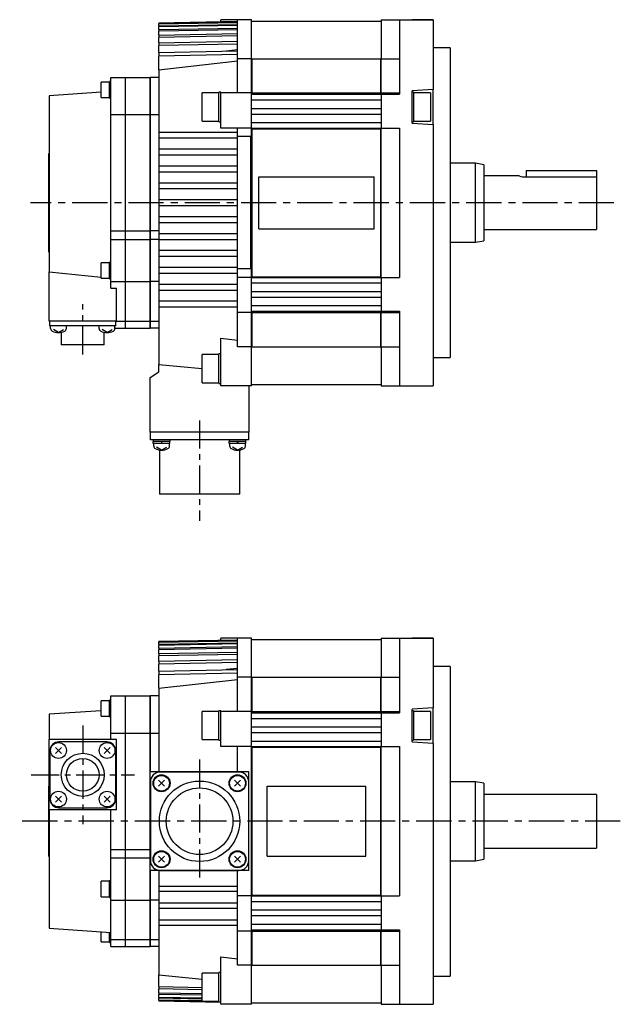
# Model space of a CAD drawing. Extents: x -352 to 588, y -285 to 268.
# Tile 2 of 4: x -147 to 67, y -285 to 65. Entities that reach past the tile are written whole.
import ezdxf

# ---------------------------------------------------------------- set-up
doc = ezdxf.new("R2010")
doc.units = 0
doc.linetypes.add('CENTER', pattern=[2, 1.25, -0.25, 0.25, -0.25])
doc.layers.add('CENTER', color=6, linetype='CENTER')
doc.layers.add('OUTLINE', color=7, linetype='CONTINUOUS')

msp = doc.modelspace()

# ---------------------------------------------------------------- linework, layer by layer
at = {"layer": 'CENTER', "ltscale": 10}
for p, q in [((64.23, 0), (-143.07, 0)), ((66.51, -219.64), (-146.93, -219.64))]:
    msp.add_line(p, q, dxfattribs=at)
at = {"layer": 'CENTER', "ltscale": 8}
for p, q in [((-124.5, -53.93), (-124.5, -36.06)), ((-83, -77.32), (-83, -112.93)), ((-124.5, -185.64), (-124.5, -220.64)), ((-83, -197.67), (-83, -239.82)), ((-142.85, -203.14), (-106.15, -203.14))]:
    msp.add_line(p, q, dxfattribs=at)
at = {"layer": 'OUTLINE'}
for p, q in [((-69.5, 64.3), (-97.5, 63.81)), ((-97.5, 63.81), (-69.5, 64.3)), ((-69.5, 64.29), (-97.5, 63.8)), ((-97.5, 63.62), (-69.5, 64.11)), ((-69.5, 63.92), (-97.5, 63.43)), ((-97.5, 63.81), (-97.5, 63.8)), ((-97.5, 63.62), (-97.5, 63.8)), ((-97.5, 63.62), (-97.5, 63.43)), ((-97.5, 62.86), (-97.5, 63.43)), ((-97.5, 62.86), (-69.5, 63.35)), ((-69.5, 62.97), (-97.5, 62.47)), ((-69.5, 65), (-75.5, 65)), ((-75.5, 64.2), (-75.5, 65)), ((-69.5, 51.12), (-69.5, 65)), ((-64.5, 65), (-69.5, 65)), ((-64.5, 51.12), (-64.5, 65)), ((-64.5, 64.5), (-18.5, 64.5)), ((-18.5, 65), (-18.5, 51.12)), ((-18.5, 65), (-12, 65)), ((-12, 65), (-12, 42.25)), ((-12, 65), (0, 65)), ((0, 65), (-7.5, 65)), ((0, 65), (0, 42.25)), ((-97.5, 62.86), (-97.5, 62.47)), ((-97.5, 61.51), (-97.5, 62.47)), ((-97.5, 61.51), (-69.5, 62.01)), ((-97.5, 61.51), (-97.5, 60.92)), ((-69.5, 61.43), (-97.5, 60.92)), ((-97.5, 59.52), (-97.5, 60.92)), ((-97.5, 59.52), (-69.5, 60.05)), ((-97.5, 59.52), (-97.5, 58.71)), ((-69.5, 59.24), (-97.5, 58.71)), ((-97.5, 56.84), (-97.5, 58.71)), ((-97.5, 56.84), (-69.5, 57.39)), ((-97.5, 56.84), (-97.5, 55.78)), ((-69.5, 56.33), (-97.5, 55.78)), ((-97.5, 53.36), (-97.5, 55.78)), ((-97.5, 53.36), (-69.5, 53.94)), ((-97.5, 53.36), (-97.5, 51.99)), ((-69.5, 52.59), (-97.5, 51.99)), ((-69.5, 54.27), (-73.5, 53.86)), ((6, 55), (0, 55)), ((6, 55), (6, -55)), ((-97.5, 47.23), (-97.5, 51.99)), ((-97.5, 47.23), (-69.5, 50.37)), ((-69.5, 39), (-69.5, 51.12)), ((-64.5, 51.12), (-69.5, 51.12)), ((-64.5, 39), (-64.5, 51.12)), ((-64.3, 50.89), (-64.5, 50.89)), ((-64.3, 38.97), (-64.3, 51.15)), ((-64.3, 51.15), (-18.6, 51.15)), ((-18.6, 38.97), (-18.6, 51.15)), ((-18.5, 49.85), (-18.6, 49.85)), ((-18.5, 39), (-18.5, 51.12)), ((-18.5, 51.12), (-12, 51.12)), ((-97.5, 47.23), (-97.5, 25)), ((-117.95, 40.07), (-117.95, 42.82)), ((-114.95, 42.82), (-117.95, 42.82)), ((-114.95, 40.07), (-114.95, 43.02)), ((-114.5, 43.02), (-114.95, 43.02)), ((-114.5, 31.3), (-114.5, 44.5)), ((-114.5, 44.5), (-109.5, 44.5)), ((-109.5, 44.5), (-109.5, 31.3)), ((-109.4, 44.5), (-109.4, 31.3)), ((-109.4, 44.5), (-100.6, 44.5)), ((-100.6, 31.3), (-100.6, 44.5)), ((-100.5, 44.5), (-100.5, 31.3)), ((-97.5, 44.5), (-100.5, 44.5)), ((-12, 42.25), (-12, 38.5)), ((0, 42.25), (0, 40.25)), ((-117.95, 39.26), (-136.5, 38)), ((-117.95, 37.32), (-117.95, 40.07)), ((-114.95, 37.12), (-114.95, 40.07)), ((-109.4, 40.5), (-109.5, 40.5)), ((-100.5, 40.5), (-100.6, 40.5)), ((-82.1, 29), (-82.1, 39)), ((-76.1, 39), (-82.1, 39)), ((-76.1, 28.75), (-76.1, 39.25)), ((-75.5, 39.25), (-76.1, 39.25)), ((-75.5, 39), (-75.5, 39.25)), ((-64.5, 39), (-75.5, 39)), ((-75.5, 26.5), (-75.5, 39)), ((-64.5, 26.5), (-64.5, 39)), ((-64.3, 38.98), (-64.5, 38.98)), ((-64.5, 38.5), (-18.5, 38.5)), ((-64.3, 38.97), (-18.6, 38.97)), ((-18.5, 39.01), (-18.6, 39.01)), ((-18.5, 39), (-18.5, 38.5)), ((-18.5, 39), (-12, 39)), ((-18.5, 38.5), (-18.5, 26.5)), ((-18.5, 38.5), (-12, 38.5)), ((0, 40.25), (-7.5, 39.75)), ((-7.5, 28.25), (-7.5, 39.75)), ((-7, 39.25), (-7.5, 39.25)), ((-7, 39.25), (-7, 28.75)), ((-1, 39), (-7, 39)), ((-1, 39), (-1, 29)), ((0, 27.75), (0, 40.25)), ((-136.5, 38), (-136.5, -24.56)), ((-117.95, 37.32), (-114.95, 37.32)), ((-114.95, 37.12), (-114.5, 37.12)), ((-64.5, 36.5), (-18.5, 36.5)), ((-64.5, 33.5), (-18.5, 33.5)), ((-64.5, 31.5), (-18.5, 31.5)), ((-114.5, -10), (-114.5, 31.3)), ((-114.5, 31.3), (-109.5, 31.3)), ((-109.5, 31.3), (-109.5, -10)), ((-109.4, 31.3), (-109.4, -10)), ((-109.4, 31.3), (-100.6, 31.3)), ((-100.6, -10), (-100.6, 31.3)), ((-100.5, 31.3), (-100.5, -10)), ((-100.5, 31.3), (-97.5, 31.3)), ((-82.1, 29), (-76.1, 29)), ((-76.1, 28.75), (-75.5, 28.75)), ((-64.5, 28.5), (-18.5, 28.5)), ((-7.5, 28.75), (-7, 28.75)), ((-7.5, 28.25), (0, 27.75)), ((-7, 29), (-1, 29)), ((-97.5, 25), (-97.5, 23)), ((-69.5, 25), (-97.5, 25)), ((-64.5, 26.5), (-75.5, 26.5)), ((-69.5, 25), (-69.5, 26.5)), ((-69.5, 23.5), (-69.5, 25)), ((-64.5, 26.3), (-64.5, 26.5)), ((-64.5, 26.5), (-18.5, 26.5)), ((-64.5, -26.3), (-64.5, 26.3)), ((-64.3, 26.29), (-64.5, 26.29)), ((-64.3, -26.3), (-64.3, 26.3)), ((-64.3, 26.3), (-18.6, 26.3)), ((-18.6, -26.3), (-18.6, 26.3)), ((-18.5, 26.26), (-18.6, 26.26)), ((-18.5, 26.3), (-18.5, 26.5)), ((-18.5, 26.5), (-12, 26.5)), ((-18.5, -26.3), (-18.5, 26.3)), ((-12, 26.5), (-12, -26.5)), ((0, 27.75), (0, -42.25)), ((-97.5, 23), (-97.5, 19)), ((-97.5, 23), (-69.5, 23)), ((-69.5, -23.5), (-69.5, 23.5)), ((-64.8, 23.5), (-69.5, 23.5)), ((-64.8, -23.5), (-64.8, 23.5)), ((-136.6, -17.5), (-136.6, 17.5)), ((-136.6, 17.5), (-136.5, 17.5)), ((-97.5, 19), (-97.5, 17)), ((-69.5, 19), (-97.5, 19)), ((-97.5, 17), (-97.5, 13)), ((-97.5, 17), (-69.5, 17)), ((15, 14), (6, 14)), ((15, -14), (15, 14)), ((18, 13.5), (15, 14)), ((-97.5, 13), (-97.5, 11)), ((-69.5, 13), (-97.5, 13)), ((-97.5, 11), (-97.5, 7)), ((-97.5, 11), (-69.5, 11)), ((18, 13.5), (18, -13.5)), ((33, 11.5), (58, 11.5)), ((33, 11.5), (33, 9.17)), ((58, 11.5), (58, 9.17)), ((-69.5, 7), (-97.5, 7)), ((-97.5, 7), (-97.5, 5)), ((-61.95, -9.22), (-61.95, 9.22)), ((-61.95, 9.22), (-20.95, 9.22)), ((-20.95, -9.22), (-20.95, 9.22)), ((30.53, 9.5), (18, 9.5)), ((33, 9.17), (58, 9.17)), ((58, 9.17), (58, -9.5)), ((-97.5, 5), (-97.5, 1)), ((-97.5, 5), (-69.5, 5)), ((-69.5, 1), (-97.5, 1)), ((-97.5, 1), (-97.5, -1)), ((-97.5, -1), (-97.5, -5)), ((-97.5, -1), (-69.5, -1)), ((-69.5, -5), (-97.5, -5)), ((-97.5, -5), (-97.5, -7)), ((-114.5, -13), (-114.5, -10)), ((-114.5, -10), (-109.5, -10)), ((-109.5, -10), (-109.5, -13)), ((-109.4, -10), (-109.4, -13)), ((-109.4, -10), (-100.6, -10)), ((-100.6, -13), (-100.6, -10)), ((-100.5, -10), (-100.5, -13)), ((-97.5, -10), (-100.5, -10)), ((-97.5, -7), (-97.5, -11)), ((-97.5, -7), (-69.5, -7)), ((-61.95, -9.22), (-20.95, -9.22)), ((18, -9.5), (58, -9.5)), ((-114.5, -28), (-114.5, -13)), ((-114.5, -13), (-109.5, -13)), ((-109.5, -13), (-109.5, -28)), ((-109.4, -13), (-100.6, -13)), ((-109.4, -13), (-109.4, -28)), ((-100.6, -28), (-100.6, -13)), ((-97.5, -13), (-100.5, -13)), ((-100.5, -13), (-100.5, -28)), ((-97.5, -11), (-97.5, -13)), ((-69.5, -11), (-97.5, -11)), ((-97.5, -13), (-97.5, -17)), ((-97.5, -13), (-69.5, -13)), ((15, -14), (18, -13.5)), ((-97.5, -17), (-97.5, -19)), ((-69.5, -17), (-97.5, -17)), ((6, -14), (15, -14)), ((-136.6, -17.5), (-136.5, -17.5)), ((-97.5, -19), (-97.5, -23)), ((-97.5, -19), (-69.5, -19)), ((-117.95, -26.83), (-117.95, -21.33)), ((-114.95, -21.33), (-117.95, -21.33)), ((-114.95, -27.03), (-114.95, -21.13)), ((-114.5, -21.13), (-114.95, -21.13)), ((-97.5, -23), (-97.5, -25)), ((-69.5, -23), (-97.5, -23)), ((-69.5, -25), (-69.5, -23.5)), ((-64.8, -23.5), (-69.5, -23.5)), ((-136.5, -42), (-136.5, -24.56)), ((-136.5, -24.56), (-117.95, -26.47)), ((-117.95, -26.83), (-114.95, -26.83)), ((-114.95, -27.03), (-114.5, -27.03)), ((-97.5, -25), (-97.5, -29)), ((-97.5, -25), (-69.5, -25)), ((-69.5, -26.5), (-69.5, -25)), ((-69.5, -39), (-69.5, -26.5)), ((-64.5, -26.5), (-69.5, -26.5)), ((-64.3, -26.29), (-64.5, -26.29)), ((-64.5, -26.5), (-64.5, -26.3)), ((-64.5, -26.5), (-18.5, -26.5)), ((-64.5, -39), (-64.5, -26.5)), ((-64.3, -26.3), (-18.6, -26.3)), ((-18.5, -26.26), (-18.6, -26.26)), ((-18.5, -26.5), (-18.5, -26.3)), ((-18.5, -26.5), (-12, -26.5)), ((-18.5, -26.5), (-18.5, -38.5)), ((-114.5, -30.38), (-114.5, -28)), ((-114.5, -28), (-109.5, -28)), ((-114.5, -30.38), (-112.5, -30.38)), ((-112.5, -42), (-112.5, -30.38)), ((-109.5, -28), (-109.5, -42)), ((-109.4, -28), (-109.4, -42)), ((-109.4, -28), (-100.6, -28)), ((-100.6, -42), (-100.6, -28)), ((-100.5, -28), (-100.5, -42)), ((-97.5, -28), (-100.5, -28)), ((-97.5, -29), (-97.5, -31)), ((-69.5, -29), (-97.5, -29)), ((-97.5, -31), (-97.5, -35)), ((-97.5, -31), (-69.5, -31)), ((-64.5, -28.5), (-18.5, -28.5)), ((-64.5, -31.5), (-18.5, -31.5)), ((-64.5, -33.5), (-18.5, -33.5)), ((-97.5, -35), (-97.5, -37)), ((-69.5, -35), (-97.5, -35)), ((-97.5, -37), (-97.5, -57.39)), ((-97.5, -37), (-69.5, -37)), ((-64.5, -36.5), (-18.5, -36.5)), ((-109.5, -40.5), (-109.4, -40.5)), ((-100.6, -40.5), (-100.5, -40.5)), ((-69.5, -51.12), (-69.5, -39)), ((-64.5, -39), (-69.5, -39)), ((-64.5, -38.5), (-18.5, -38.5)), ((-64.3, -38.98), (-64.5, -38.98)), ((-64.5, -51.12), (-64.5, -39)), ((-64.3, -51.15), (-64.3, -38.97)), ((-64.3, -38.97), (-18.6, -38.97)), ((-18.6, -51.15), (-18.6, -38.97)), ((-18.5, -39.01), (-18.6, -39.01)), ((-18.5, -38.5), (-18.5, -39)), ((-18.5, -38.5), (-12, -38.5)), ((-18.5, -51.12), (-18.5, -39)), ((-18.5, -39), (-12, -39)), ((-12, -38.5), (-12, -42.25)), ((-112.5, -42), (-136.5, -42)), ((-136.2, -43.7), (-136.2, -42)), ((-133, -43.7), (-136.2, -43.7)), ((-135.93, -44.67), (-135.93, -43.7)), ((-133.13, -46.1), (-134.93, -45.02)), ((-133.13, -46.1), (-131.33, -45.02)), ((-116, -43.7), (-133, -43.7)), ((-130.33, -44.67), (-130.33, -43.7)), ((-118.67, -44.67), (-118.67, -43.7)), ((-115.87, -46.1), (-117.67, -45.02)), ((-112.8, -43.7), (-116, -43.7)), ((-115.87, -46.1), (-114.07, -45.02)), ((-113.07, -44.67), (-113.07, -43.7)), ((-113.07, -44.5), (-109.5, -44.5)), ((-112.8, -43.7), (-112.8, -42)), ((-112.5, -42), (-109.5, -42)), ((-109.5, -42), (-109.5, -44.5)), ((-109.4, -42), (-109.4, -44.5)), ((-109.4, -42), (-100.6, -42)), ((-109.4, -44.5), (-100.6, -44.5)), ((-100.6, -44.5), (-100.6, -42)), ((-100.5, -42), (-100.5, -44.5)), ((-100.5, -42), (-97.5, -42)), ((-97.5, -44.5), (-100.5, -44.5)), ((-12, -42.25), (-12, -65)), ((0, -42.25), (0, -65)), ((-132.15, -46), (-132.15, -50.4)), ((-116.85, -50.4), (-116.85, -46)), ((-75.5, -57.3), (-75.5, -48.15)), ((-75.5, -48.15), (-69.5, -48.84)), ((-116.85, -50.4), (-132.15, -50.4)), ((-64.5, -51.12), (-69.5, -51.12)), ((-64.3, -50.89), (-64.5, -50.89)), ((-64.5, -65), (-64.5, -51.12)), ((-64.3, -51.15), (-18.6, -51.15)), ((-18.5, -49.85), (-18.6, -49.85)), ((-18.5, -51.12), (-18.5, -65)), ((-18.5, -51.12), (-12, -51.12)), ((-82.1, -63.9), (-82.1, -53.9)), ((-76.1, -53.9), (-82.1, -53.9)), ((-76.1, -64.15), (-76.1, -53.65)), ((-75.5, -53.65), (-76.1, -53.65)), ((0, -55), (6, -55)), ((-97.5, -60), (-97.5, -57.39)), ((-97.5, -57.39), (-82.1, -58.83)), ((-75.5, -60.5), (-75.5, -57.3)), ((-100.5, -62), (-97.5, -60)), ((-100.5, -81.5), (-100.5, -62)), ((-75.5, -65), (-75.5, -60.5)), ((-82.1, -63.9), (-76.1, -63.9)), ((-76.1, -64.15), (-75.5, -64.15)), ((-64.5, -65), (-75.5, -65)), ((-65.5, -65), (-65.5, -81.5)), ((-64.5, -64.5), (-18.5, -64.5)), ((-18.5, -65), (-12, -65)), ((-12, -65), (0, -65)), ((-7.5, -65), (0, -65)), ((-65.5, -81.5), (-100.5, -81.5)), ((-100.46, -84.25), (-100.46, -81.5)), ((-65.54, -84.25), (-65.54, -81.5)), ((-96.96, -84.25), (-100.46, -84.25)), ((-99.5, -84.25), (-99.5, -84.75)), ((-93.5, -84.75), (-99.5, -84.75)), ((-93.55, -85.45), (-99.44, -85.45)), ((-99.3, -86.42), (-99.3, -85.45)), ((-96.5, -87.85), (-98.3, -86.77)), ((-69.04, -84.25), (-96.96, -84.25)), ((-96.7, -84.75), (-96.29, -85.45)), ((-96.5, -87.85), (-94.7, -86.77)), ((-93.7, -86.42), (-93.7, -85.45)), ((-93.5, -84.75), (-93.5, -84.25)), ((-72.51, -84.25), (-72.51, -84.75)), ((-69.51, -84.75), (-72.51, -84.75)), ((-66.55, -85.45), (-72.45, -85.45)), ((-72.3, -86.42), (-72.3, -85.45)), ((-69.51, -87.85), (-71.3, -86.77)), ((-69.71, -84.75), (-69.3, -85.45)), ((-66.51, -84.75), (-69.51, -84.75)), ((-69.51, -87.85), (-67.71, -86.77)), ((-65.54, -84.25), (-69.04, -84.25)), ((-66.71, -86.42), (-66.71, -85.45)), ((-66.51, -84.75), (-66.51, -84.25)), ((-97.29, -87.79), (-97.29, -103.49)), ((-68.71, -103.49), (-68.71, -87.79)), ((-68.71, -103.49), (-97.29, -103.49)), ((-69.5, -155.34), (-97.5, -155.83)), ((-97.5, -155.83), (-69.5, -155.34)), ((-69.5, -155.35), (-97.5, -155.84)), ((-97.5, -156.03), (-69.5, -155.54)), ((-69.5, -155.72), (-97.5, -156.22)), ((-97.5, -155.83), (-97.5, -155.84)), ((-97.5, -156.03), (-97.5, -155.84)), ((-97.5, -156.03), (-97.5, -156.22)), ((-97.5, -156.79), (-97.5, -156.22)), ((-97.5, -156.79), (-69.5, -156.29)), ((-69.5, -156.67), (-97.5, -157.17)), ((-97.5, -156.79), (-97.5, -157.17)), ((-97.5, -158.14), (-97.5, -157.17)), ((-75.5, -155.45), (-75.5, -154.64)), ((-69.5, -154.64), (-75.5, -154.64)), ((-69.5, -168.52), (-69.5, -154.64)), ((-64.5, -154.64), (-69.5, -154.64)), ((-64.5, -168.52), (-64.5, -154.64)), ((-64.5, -155.14), (-18.5, -155.14)), ((-18.5, -154.64), (-18.5, -168.52)), ((-18.5, -154.64), (-12, -154.64)), ((-12, -154.64), (-12, -177.39)), ((-12, -154.64), (0, -154.64)), ((0, -154.64), (-7.5, -154.64)), ((0, -154.64), (0, -177.39)), ((-97.5, -158.14), (-69.5, -157.63)), ((-97.5, -158.14), (-97.5, -158.72)), ((-69.5, -158.21), (-97.5, -158.72)), ((-97.5, -160.12), (-97.5, -158.72)), ((-97.5, -160.12), (-69.5, -159.6)), ((-97.5, -160.12), (-97.5, -160.93)), ((-69.5, -160.4), (-97.5, -160.93)), ((-97.5, -162.8), (-97.5, -160.93)), ((-97.5, -162.8), (-69.5, -162.25)), ((-97.5, -162.8), (-97.5, -163.87)), ((-69.5, -163.31), (-97.5, -163.87)), ((-97.5, -166.29), (-97.5, -163.87)), ((-97.5, -166.29), (-69.5, -165.7)), ((-97.5, -166.29), (-97.5, -167.65)), ((-69.5, -167.05), (-97.5, -167.65)), ((-97.5, -172.41), (-97.5, -167.65)), ((-69.5, -165.37), (-73.5, -165.79)), ((6, -164.64), (0, -164.64)), ((6, -164.64), (6, -274.64)), ((-97.5, -172.41), (-69.5, -169.27)), ((-64.5, -168.52), (-69.5, -168.52)), ((-69.5, -180.64), (-69.5, -168.52)), ((-64.5, -180.64), (-64.5, -168.52)), ((-64.3, -168.75), (-64.5, -168.75)), ((-64.3, -180.68), (-64.3, -168.49)), ((-64.3, -168.49), (-18.6, -168.49)), ((-18.6, -180.68), (-18.6, -168.49)), ((-18.5, -169.79), (-18.6, -169.79)), ((-18.5, -180.64), (-18.5, -168.52)), ((-18.5, -168.52), (-12, -168.52)), ((-97.5, -172.41), (-97.5, -202.14)), ((-117.95, -179.57), (-117.95, -176.82)), ((-114.95, -176.82), (-117.95, -176.82)), ((-114.95, -179.57), (-114.95, -176.62)), ((-114.5, -176.62), (-114.95, -176.62)), ((-114.5, -188.34), (-114.5, -175.14)), ((-114.5, -175.14), (-109.5, -175.14)), ((-109.5, -175.14), (-109.5, -188.34)), ((-109.4, -175.14), (-109.4, -188.34)), ((-109.4, -175.14), (-100.6, -175.14)), ((-100.6, -188.34), (-100.6, -175.14)), ((-100.5, -175.14), (-100.5, -188.34)), ((-97.5, -175.14), (-100.5, -175.14)), ((-12, -177.39), (-12, -181.14)), ((0, -177.39), (0, -179.39)), ((-117.95, -180.38), (-136.5, -181.64)), ((-136.5, -181.64), (-136.5, -190.64)), ((-117.95, -182.32), (-117.95, -179.57)), ((-114.95, -182.52), (-114.95, -179.57)), ((-109.4, -179.14), (-109.5, -179.14)), ((-100.5, -179.14), (-100.6, -179.14)), ((-82.1, -190.64), (-82.1, -180.64)), ((-76.1, -180.64), (-82.1, -180.64)), ((-76.1, -190.89), (-76.1, -180.39)), ((-75.5, -180.39), (-76.1, -180.39)), ((-75.5, -180.64), (-75.5, -180.39)), ((-75.5, -193.14), (-75.5, -180.64)), ((-64.5, -180.64), (-75.5, -180.64)), ((-64.5, -193.14), (-64.5, -180.64)), ((-64.3, -180.67), (-64.5, -180.67)), ((-64.5, -181.14), (-18.5, -181.14)), ((-64.3, -180.68), (-18.6, -180.68)), ((-18.5, -180.63), (-18.6, -180.63)), ((-18.5, -180.64), (-18.5, -181.14)), ((-18.5, -180.64), (-12, -180.64)), ((-18.5, -181.14), (-12, -181.14)), ((-18.5, -181.14), (-18.5, -193.14)), ((0, -179.39), (-7.5, -179.89)), ((-7.5, -191.39), (-7.5, -179.89)), ((-7, -180.39), (-7.5, -180.39)), ((-7, -180.39), (-7, -190.89)), ((-1, -180.64), (-7, -180.64)), ((-1, -180.64), (-1, -190.64)), ((0, -191.89), (0, -179.39)), ((-117.95, -182.32), (-114.95, -182.32)), ((-114.95, -182.52), (-114.5, -182.52)), ((-64.5, -183.14), (-18.5, -183.14)), ((-114.5, -190.64), (-114.5, -188.34)), ((-114.5, -188.34), (-109.5, -188.34)), ((-109.5, -188.34), (-109.5, -229.64)), ((-109.4, -188.34), (-109.4, -229.64)), ((-109.4, -188.34), (-100.6, -188.34)), ((-100.6, -229.64), (-100.6, -188.34)), ((-100.5, -188.34), (-100.5, -202.14)), ((-100.5, -188.34), (-97.5, -188.34)), ((-64.5, -186.14), (-18.5, -186.14)), ((-64.5, -188.14), (-18.5, -188.14)), ((-136.5, -215.64), (-136.5, -190.64)), ((-112.5, -190.64), (-136.5, -190.64)), ((-116, -191.44), (-133, -191.44)), ((-112.5, -215.64), (-112.5, -190.64)), ((-82.1, -190.64), (-76.1, -190.64)), ((-76.1, -190.89), (-75.5, -190.89)), ((-64.5, -191.14), (-18.5, -191.14)), ((-7.5, -190.89), (-7, -190.89)), ((-7.5, -191.39), (0, -191.89)), ((-7, -190.64), (-1, -190.64)), ((0, -191.89), (0, -261.89)), ((-136.2, -194.64), (-136.2, -211.64)), ((-132.07, -195.57), (-134.19, -193.45)), ((-132.07, -193.45), (-134.19, -195.57)), ((-114.81, -195.57), (-116.93, -193.45)), ((-114.81, -193.45), (-116.93, -195.57)), ((-112.8, -211.64), (-112.8, -194.64)), ((-64.5, -193.14), (-75.5, -193.14)), ((-69.5, -202.14), (-69.5, -193.14)), ((-64.5, -193.14), (-18.5, -193.14)), ((-64.5, -193.34), (-64.5, -193.14)), ((-64.5, -245.94), (-64.5, -193.34)), ((-64.3, -193.35), (-64.5, -193.35)), ((-64.3, -245.94), (-64.3, -193.34)), ((-64.3, -193.34), (-18.6, -193.34)), ((-18.6, -245.94), (-18.6, -193.34)), ((-18.5, -193.38), (-18.6, -193.38)), ((-18.5, -193.34), (-18.5, -193.14)), ((-18.5, -193.14), (-12, -193.14)), ((-18.5, -245.94), (-18.5, -193.34)), ((-12, -193.14), (-12, -246.14)), ((-100.5, -237.14), (-100.5, -202.14)), ((-65.5, -202.14), (-100.5, -202.14)), ((-69.04, -202.18), (-96.96, -202.18)), ((-65.5, -237.14), (-65.5, -202.14)), ((-100.46, -205.68), (-100.46, -233.6)), ((-95.43, -207.21), (-97.56, -205.09)), ((-95.43, -205.09), (-97.56, -207.21)), ((-68.44, -207.21), (-70.57, -205.09)), ((-68.44, -205.09), (-70.57, -207.21)), ((-65.54, -233.6), (-65.54, -205.68)), ((15, -205.64), (6, -205.64)), ((15, -233.64), (15, -205.64)), ((18, -206.14), (15, -205.64)), ((18, -206.14), (18, -233.14)), ((-136.6, -232.14), (-136.6, -207.14)), ((-136.6, -207.14), (-136.5, -207.14)), ((-58.95, -232.06), (-58.95, -207.22)), ((-58.95, -207.22), (-23.95, -207.22)), ((-23.95, -232.06), (-23.95, -207.22)), ((-132.07, -212.83), (-134.19, -210.71)), ((-132.07, -210.71), (-134.19, -212.83)), ((-114.81, -212.83), (-116.93, -210.71)), ((-114.81, -210.71), (-116.93, -212.83)), ((58, -210.14), (18, -210.14)), ((58, -210.14), (58, -229.14)), ((-136.5, -215.64), (-136.5, -257.64)), ((-112.5, -215.64), (-136.5, -215.64)), ((-133, -214.84), (-116, -214.84)), ((-114.5, -229.64), (-114.5, -215.64)), ((-114.5, -232.64), (-114.5, -229.64)), ((-114.5, -229.64), (-109.5, -229.64)), ((-109.5, -229.64), (-109.5, -232.64)), ((-109.4, -229.64), (-109.4, -232.64)), ((-109.4, -229.64), (-100.6, -229.64)), ((-100.6, -232.64), (-100.6, -229.64)), ((18, -229.14), (58, -229.14)), ((-136.6, -232.14), (-136.5, -232.14)), ((-114.5, -247.64), (-114.5, -232.64)), ((-114.5, -232.64), (-109.5, -232.64)), ((-109.5, -232.64), (-109.5, -247.64)), ((-109.4, -232.64), (-109.4, -247.64)), ((-109.4, -232.64), (-100.6, -232.64)), ((-100.6, -247.64), (-100.6, -232.64)), ((-95.43, -234.2), (-97.56, -232.08)), ((-95.43, -232.08), (-97.56, -234.2)), ((-68.44, -234.2), (-70.57, -232.08)), ((-68.44, -232.08), (-70.57, -234.2)), ((-58.95, -232.06), (-23.95, -232.06)), ((6, -233.64), (15, -233.64)), ((15, -233.64), (18, -233.14)), ((-100.5, -237.14), (-100.5, -247.64)), ((-65.5, -237.14), (-100.5, -237.14)), ((-97.5, -237.14), (-97.5, -242.64)), ((-96.96, -237.1), (-69.04, -237.1)), ((-69.5, -242.64), (-69.5, -237.14)), ((-117.95, -246.47), (-117.95, -240.97)), ((-114.95, -240.97), (-117.95, -240.97)), ((-114.95, -246.67), (-114.95, -240.77)), ((-114.5, -240.77), (-114.95, -240.77)), ((-97.5, -242.64), (-97.5, -244.64)), ((-97.5, -242.64), (-69.5, -242.64)), ((-97.5, -244.64), (-97.5, -248.64)), ((-69.5, -244.64), (-97.5, -244.64)), ((-69.5, -244.64), (-69.5, -242.64)), ((-69.5, -246.14), (-69.5, -244.64)), ((-117.95, -246.47), (-114.95, -246.47)), ((-114.95, -246.67), (-114.5, -246.67)), ((-114.5, -261.64), (-114.5, -247.64)), ((-114.5, -247.64), (-109.5, -247.64)), ((-109.5, -247.64), (-109.5, -261.64)), ((-109.4, -247.64), (-109.4, -261.64)), ((-109.4, -247.64), (-100.6, -247.64)), ((-100.6, -261.64), (-100.6, -247.64)), ((-100.5, -247.64), (-100.5, -261.64)), ((-97.5, -247.64), (-100.5, -247.64)), ((-69.5, -258.64), (-69.5, -246.14)), ((-64.5, -246.14), (-69.5, -246.14)), ((-64.3, -245.93), (-64.5, -245.93)), ((-64.5, -246.14), (-64.5, -245.94)), ((-64.5, -246.14), (-18.5, -246.14)), ((-64.5, -258.64), (-64.5, -246.14)), ((-64.5, -248.14), (-18.5, -248.14)), ((-64.3, -245.94), (-18.6, -245.94)), ((-18.5, -245.9), (-18.6, -245.9)), ((-18.5, -246.14), (-18.5, -245.94)), ((-18.5, -246.14), (-12, -246.14)), ((-18.5, -246.14), (-18.5, -258.14)), ((-97.5, -248.64), (-97.5, -250.64)), ((-97.5, -248.64), (-69.5, -248.64)), ((-97.5, -250.64), (-97.5, -254.64)), ((-69.5, -250.64), (-97.5, -250.64)), ((-64.5, -251.14), (-18.5, -251.14)), ((-97.5, -254.64), (-97.5, -256.64)), ((-97.5, -254.64), (-69.5, -254.64)), ((-64.5, -253.14), (-18.5, -253.14)), ((-136.5, -257.64), (-114.5, -259.14)), ((-97.5, -256.64), (-97.5, -274.18)), ((-69.5, -256.64), (-97.5, -256.64)), ((-69.5, -270.76), (-69.5, -258.64)), ((-64.5, -258.64), (-69.5, -258.64)), ((-64.5, -256.14), (-18.5, -256.14)), ((-64.5, -258.14), (-18.5, -258.14)), ((-64.3, -258.62), (-64.5, -258.62)), ((-64.5, -270.76), (-64.5, -258.64)), ((-64.3, -270.79), (-64.3, -258.61)), ((-64.3, -258.61), (-18.6, -258.61)), ((-18.6, -270.79), (-18.6, -258.61)), ((-18.5, -258.65), (-18.6, -258.65)), ((-18.5, -258.14), (-18.5, -258.64)), ((-18.5, -258.14), (-12, -258.14)), ((-18.5, -270.76), (-18.5, -258.64)), ((-18.5, -258.64), (-12, -258.64)), ((-12, -258.14), (-12, -261.89)), ((-117.95, -262.46), (-117.95, -258.91)), ((-114.95, -262.66), (-114.95, -259.11)), ((-114.5, -264.14), (-114.5, -261.64)), ((-114.5, -261.64), (-109.5, -261.64)), ((-109.5, -260.14), (-109.4, -260.14)), ((-109.5, -261.64), (-109.5, -264.14)), ((-109.4, -261.64), (-109.4, -264.14)), ((-109.4, -261.64), (-100.6, -261.64)), ((-100.6, -260.14), (-100.5, -260.14)), ((-100.6, -264.14), (-100.6, -261.64)), ((-100.5, -261.64), (-100.5, -264.14)), ((-100.5, -261.64), (-97.5, -261.64)), ((-12, -261.89), (-12, -284.64)), ((0, -261.89), (0, -284.64)), ((-117.95, -262.46), (-114.95, -262.46)), ((-114.95, -262.66), (-114.5, -262.66)), ((-114.5, -264.14), (-109.5, -264.14)), ((-109.4, -264.14), (-100.6, -264.14)), ((-97.5, -264.14), (-100.5, -264.14)), ((-75.5, -276.94), (-75.5, -267.79)), ((-75.5, -267.79), (-69.5, -268.48)), ((-64.5, -270.76), (-69.5, -270.76)), ((-64.3, -270.53), (-64.5, -270.53)), ((-64.5, -284.64), (-64.5, -270.76)), ((-64.3, -270.79), (-18.6, -270.79)), ((-18.5, -269.49), (-18.6, -269.49)), ((-18.5, -270.76), (-18.5, -284.64)), ((-18.5, -270.76), (-12, -270.76)), ((-97.5, -278.35), (-97.5, -274.18)), ((-97.5, -274.18), (-82.1, -275.69)), ((-82.1, -283.54), (-82.1, -273.54)), ((-76.1, -273.54), (-82.1, -273.54)), ((-76.1, -283.79), (-76.1, -273.29)), ((-75.5, -273.29), (-76.1, -273.29)), ((0, -274.64), (6, -274.64)), ((-97.5, -278.35), (-97.5, -279.16)), ((-97.5, -278.35), (-82.1, -278.64)), ((-97.5, -280.56), (-97.5, -279.16)), ((-82.1, -279.45), (-97.5, -279.16)), ((-75.5, -280.14), (-75.5, -276.94)), ((-97.5, -280.56), (-97.5, -281.15)), ((-97.5, -280.56), (-82.1, -280.84)), ((-97.5, -282.11), (-97.5, -281.15)), ((-82.1, -281.43), (-97.5, -281.15)), ((-97.5, -282.11), (-97.5, -282.5)), ((-97.5, -282.11), (-82.1, -282.39)), ((-97.5, -283.07), (-97.5, -282.5)), ((-82.1, -282.77), (-97.5, -282.5)), ((-97.5, -283.07), (-97.5, -283.26)), ((-97.5, -283.07), (-82.1, -283.34)), ((-75.5, -284.64), (-75.5, -280.14)), ((-97.5, -283.44), (-97.5, -283.26)), ((-97.5, -283.26), (-82.1, -283.53)), ((-97.5, -283.44), (-97.5, -283.45)), ((-75.5, -283.83), (-97.5, -283.44)), ((-97.5, -283.45), (-75.5, -283.84)), ((-97.5, -283.45), (-75.5, -283.84)), ((-82.1, -283.54), (-76.1, -283.54)), ((-81.23, -283.54), (-76.1, -283.63)), ((-76.1, -283.79), (-75.5, -283.79)), ((-64.5, -284.64), (-75.5, -284.64)), ((-64.5, -284.14), (-18.5, -284.14)), ((-18.5, -284.64), (-12, -284.64)), ((-12, -284.64), (0, -284.64)), ((-7.5, -284.64), (0, -284.64))]:
    msp.add_line(p, q, dxfattribs=at)
at = {"layer": 'OUTLINE', "ltscale": 5}
for p, q in [((-99.44, -85.45), (-99.44, -84.75)), ((-93.55, -85.45), (-93.55, -84.75)), ((-72.45, -85.45), (-72.45, -84.75)), ((-66.55, -85.45), (-66.55, -84.75))]:
    msp.add_line(p, q, dxfattribs=at)
at = {"layer": 'OUTLINE'}
for centre, radius in [((-133.13, -194.51), 2.8), ((-115.87, -194.51), 2.8), ((-124.5, -203.14), 7.65), ((-124.5, -203.14), 5.8), ((-96.5, -206.15), 3), ((-96.5, -206.15), 2.95), ((-96.5, -206.15), 2.8), ((-83, -219.64), 14.29), ((-69.51, -206.15), 3), ((-69.51, -206.15), 2.95), ((-69.51, -206.15), 2.8), ((-133.13, -211.77), 2.8), ((-115.87, -211.77), 2.8), ((-83, -219.64), 11.84), ((-96.5, -233.14), 3), ((-96.5, -233.14), 2.95), ((-96.5, -233.14), 2.8), ((-69.51, -233.14), 3), ((-69.51, -233.14), 2.95), ((-69.51, -233.14), 2.8)]:
    msp.add_circle(centre, radius, dxfattribs=at)
for centre, radius, start, end in [((33.01, 18.49), 9.32, 254.596, 269.9677), ((-134.93, -44.67), 1, 180, 243.2563), ((-131.33, -44.67), 1, 296.7437, 0), ((-117.67, -44.67), 1, 180, 243.2563), ((-114.07, -44.67), 1, 296.7437, 0), ((-133.13, -41.1), 5, 243.2563, 296.7437), ((-115.87, -41.1), 5, 243.2563, 296.7437), ((-98.3, -86.42), 1, 180, 243.2563), ((-96.5, -82.85), 5, 243.2563, 296.7437), ((-94.7, -86.42), 1, 296.7437, 0), ((-71.3, -86.42), 1, 180, 243.2563), ((-69.51, -82.85), 5, 243.2563, 296.7437), ((-67.71, -86.42), 1, 296.7437, 0), ((-133, -194.64), 3.2, 90, 180), ((-116, -194.64), 3.2, 0, 90), ((-96.96, -205.68), 3.5, 90, 180), ((-69.04, -205.68), 3.5, 0, 90), ((-133, -211.64), 3.2, 180, 270), ((-116, -211.64), 3.2, 270, 0), ((-96.96, -233.6), 3.5, 180, 270), ((-69.04, -233.6), 3.5, 270, 0)]:
    msp.add_arc(centre, radius, start, end, dxfattribs=at)

doc.saveas('drawing.dxf')
